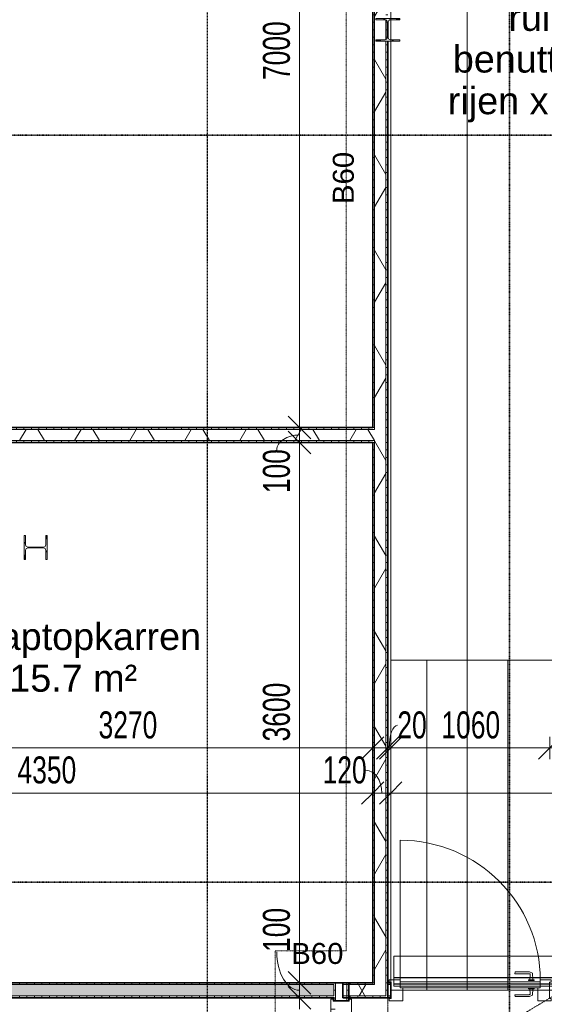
# Model space of a CAD drawing. Header units: millimetres. Extents: x -80560 to 110805, y -11020 to 52719.
# Tile 58 of 152: x 55242 to 58738, y 23406 to 29967. Entities that reach past the tile are written whole.
import ezdxf

# ---------------------------------------------------------------- set-up
doc = ezdxf.new("R2010")
doc.units = ezdxf.units.MM
for name, pattern in [('CENTER2', [20, 8, -4, 4, -4]), ('DASHDOT2', [8, 4, -2, 0, -2]), ('DASHED2', [6, 4, -2]), ('DASHED2-1', [3, 2, -1]), ('HIDDEN2', [4.5, 3, -1.5])]:
    doc.linetypes.add(name, pattern=pattern)
for name, color, linetype, lineweight in [('A-ANNO-DIMS', 211, 'Continuous', 9), ('A-ANNO-DIMS-100', 211, 'Continuous', 9), ('A-ANNO-NOTE', 131, 'Continuous', 18), ('A-AREA-IDEN', 2, 'Continuous', 9), ('A-DETL-GENF', 92, 'Continuous', 18), ('A-DETL-HDLN', 90, 'DASHED2', 18), ('A-DOOR', 31, 'Continuous', 18), ('A-FLOR-HRAL', 11, 'Continuous', 18), ('A-FLOR-HRAL-MBND', 5, 'HIDDEN2', 18), ('A-FLOR-OVHD', 1, 'DASHED2-1', 18), ('A-GLAZ', 151, 'Continuous', 18), ('A-WALL', 113, 'Continuous', 35), ('A-WALL-PATT', 111, 'Continuous', 35), ('G-ANNO-SYMB', 111, 'Continuous', 9), ('G-ANNO-TEXT', 231, 'Continuous', 9), ('I-WALL', 2, 'Continuous', 18), ('S-COLS', 52, 'Continuous', 18), ('S-GRID', 1, 'Continuous', 9), ('S-STRS-MBND', 31, 'HIDDEN2', 18)]:
    doc.layers.add(name, color=color, linetype=linetype, lineweight=lineweight)
doc.styles.add('Arial', font='arial.ttf', dxfattribs={"height": 180})
doc.styles.add('Arial_1', font='arial.ttf', dxfattribs={"height": 140})
doc.styles.add('Arial_6', font='arial.ttf', dxfattribs={"width": 0.7, "height": 180})
doc.dimstyles.new('n3o_1_8', dxfattribs={"dimscale": 304.8, "dimtxt": 183.646692, "dimasz": 0.492126, "dimexe": 0.246063, "dimexo": 0.0625, "dimgap": 0.032808, "dimtad": 1, "dimdec": 0, "dimdsep": 46, "dimtxsty": 'Arial_6', "dimblk1": 'OBLIQUE', "dimblk2": 'OBLIQUE', "dimsah": 1, "dimcen": 0.09, "dimdle": 0.246063, "dimazin": 0, "dimtfac": 1, "dimtdec": 4, "dimtix": 1, "dimtmove": 0, "dimatfit": 3, "dimfxl": 0.246063, "dimfxlon": 1, "dimtvp": 1, "dimtolj": 1, "dimtzin": 0, "dimarcsym": 2})
doc.dimstyles.new('n3o_1_8_1', dxfattribs={"dimscale": 304.8, "dimtxt": 183.646692, "dimasz": 0.492126, "dimexe": 0.246063, "dimexo": 0.0625, "dimgap": 0.032808, "dimtad": 1, "dimdec": 0, "dimdsep": 46, "dimtxsty": 'Arial_6', "dimblk1": 'OBLIQUE', "dimblk2": 'OBLIQUE', "dimsah": 1, "dimcen": 0.09, "dimdle": 0.246063, "dimazin": 0, "dimtfac": 1, "dimtdec": 4, "dimtix": 1, "dimtmove": 2, "dimatfit": 3, "dimfxl": 0.246063, "dimfxlon": 1, "dimtvp": 1, "dimtolj": 1, "dimtzin": 0, "dimarcsym": 2})
doc.dimstyles.new('n3o_1_8_2', dxfattribs={"dimscale": 304.8, "dimtxt": 183.646692, "dimasz": 0.492126, "dimexe": 0.246063, "dimexo": 0.0625, "dimgap": 0.032808, "dimtad": 1, "dimdec": 0, "dimdsep": 46, "dimtxsty": 'Arial_6', "dimblk1": 'OBLIQUE', "dimblk2": 'OBLIQUE', "dimsah": 1, "dimcen": 0.09, "dimdle": 0.246063, "dimazin": 0, "dimtfac": 1, "dimtdec": 4, "dimtix": 1, "dimtmove": 1, "dimatfit": 3, "dimfxl": 0.246063, "dimfxlon": 1, "dimtvp": 1, "dimtolj": 1, "dimtzin": 0, "dimarcsym": 2})
pattern_1 = [(90, (60210.54, 23450), (-50, -1e-13), [])]
pattern_2 = [(60, (24894.82, 0), (-274.963, 158.75), []), (120, (24894.82, 0), (-274.963, -158.75), [])]
pattern_3 = [(270, (54319.82, 27250), (50, 2e-13), [])]
pattern_4 = [(3e-13, (57594.82, 25400), (-2e-13, 50), [])]
pattern_5 = [(180, (57434.82, 20850), (7e-14, -50), [])]
pattern_6 = [(90, (55289.82, 23450), (-50, -1e-13), [])]
pattern_7 = [(3e-13, (57594.82, 30800), (-2e-13, 50), [])]
pattern_8 = [(90, (57544.82, 23450), (-50, -1e-13), [])]

# ---------------------------------------------------------------- blocks, each defined once
blk = doc.blocks.new('NLRS_28_SCO_UN_staalkolom HEA_gen_CGA - HE160A-V219-DO_00 begane grond')
at = {"layer": 'S-COLS', "lineweight": 5}
h = blk.add_hatch(dxfattribs=at)
h.set_pattern_fill('FP_185', color=256, style=0, pattern_type=2)
h.set_pattern_definition([(315, (-26450, 30454), (99.99975, 99.99975), []), (315, (-26450, 30369), (99.99975, 99.99975), []), (315, (-26450, 30364), (99.99975, 99.99975), []), (315, (-26450, 30359), (99.99975, 99.99975), []), (315, (-26450, 30354), (99.99975, 99.99975), []), (315, (-26450, 30349), (99.99975, 99.99975), []), (315, (-26450, 30344), (99.99975, 99.99975), []), (315, (-26450, 30339), (99.99975, 99.99975), [])])
h.paths.add_polyline_path([(-80, 67), (-18, 67), (-7.4, 62.6), (-3, 52), (-3, -52), (-7.4, -62.6), (-18, -67), (-80, -67), (-80, -76), (80, -76), (80, -67), (18, -67), (7.4, -62.6), (3, -52), (3, 52), (7.4, 62.6), (18, 67), (80, 67), (80, 76), (-80, 76)], flags=0)
at = {"layer": 'S-COLS'}
for p, q in [((80, 76), (-80, 76)), ((-80, 76), (-80, 67)), ((-80, 67), (-18, 67)), ((18, 67), (80, 67)), ((80, 67), (80, 76)), ((-3, 52), (-3, -52)), ((3, -52), (3, 52)), ((-80, -67), (-80, -76)), ((-18, -67), (-80, -67)), ((-80, -76), (80, -76)), ((80, -67), (18, -67)), ((80, -76), (80, -67))]:
    blk.add_line(p, q, dxfattribs=at)
for centre, start, end in [((-18, 52), 0, 90), ((18, 52), 90, 180), ((-18, -52), 270, 0), ((18, -52), 180, 270)]:
    blk.add_arc(centre, 15, start, end, dxfattribs=at)
blk = doc.blocks.new('NLRS_28_SCO_UN_staalkolom HEA_gen_CGA - HE160A-1507581-DO_00 begane grond')
at = {"layer": 'S-COLS', "lineweight": 5}
h = blk.add_hatch(dxfattribs=at)
h.set_pattern_fill('FP_205', color=256, style=0, pattern_type=2)
h.set_pattern_definition([(45, (-32800, -29900), (-99.99975, 99.99975), []), (45, (-32715, -29900), (-99.99975, 99.99975), []), (45, (-32710, -29900), (-99.99975, 99.99975), []), (45, (-32705, -29900), (-99.99975, 99.99975), []), (45, (-32700, -29900), (-99.99975, 99.99975), []), (45, (-32695, -29900), (-99.99975, 99.99975), []), (45, (-32690, -29900), (-99.99975, 99.99975), []), (45, (-32685, -29900), (-99.99975, 99.99975), [])])
h.paths.add_polyline_path([(80, -76), (80, -67), (18, -67), (7.4, -62.6), (3, -52), (3, 52), (7.4, 62.6), (18, 67), (80, 67), (80, 76), (-80, 76), (-80, 67), (-18, 67), (-7.4, 62.6), (-3, 52), (-3, -52), (-7.4, -62.6), (-18, -67), (-80, -67), (-80, -76)], flags=0)
at = {"layer": 'S-COLS'}
for p, q in [((80, 76), (-80, 76)), ((-80, 76), (-80, 67)), ((-80, 67), (-18, 67)), ((18, 67), (80, 67)), ((80, 67), (80, 76)), ((-3, 52), (-3, -52)), ((3, -52), (3, 52)), ((-80, -67), (-80, -76)), ((-18, -67), (-80, -67)), ((-80, -76), (80, -76)), ((80, -67), (18, -67)), ((80, -76), (80, -67))]:
    blk.add_line(p, q, dxfattribs=at)
for centre, start, end in [((-18, 52), 0, 90), ((18, 52), 90, 180), ((-18, -52), 270, 0), ((18, -52), 180, 270)]:
    blk.add_arc(centre, 15, start, end, dxfattribs=at)
blk = doc.blocks.new('19112_SW_LeonardoCollege_R2020_rvt-1-DO_00 begane grond')
at = {"color": 50, "lineweight": 9}
blk.add_blockref('NLRS_28_SCO_UN_staalkolom HEA_gen_CGA - HE160A-1507581-DO_00 begane grond', (32800, 29900), dxfattribs=at)
at = {"color": 50, "lineweight": 9, "rotation": 89.9999999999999}
blk.add_blockref('NLRS_28_SCO_UN_staalkolom HEA_gen_CGA - HE160A-V219-DO_00 begane grond', (30454, 26450), dxfattribs=at)
blk = doc.blocks.new('Railing - Railing-30402154-DO_00 begane grond')
at = {"layer": 'A-FLOR-HRAL'}
for p, q in [((36870, 23727.5), (36870, 23586.1)), ((36870, 23727.5), (36952.5, 23727.5)), ((37140, 23727.5), (37222.5, 23727.5)), ((37410, 23727.5), (37492.5, 23727.5)), ((37680, 23727.5), (37762.5, 23727.5)), ((37950, 23727.5), (38032.5, 23727.5)), ((36870, 23585), (36870, 23541)), ((36870, 23585), (36870, 23541)), ((36870, 23585), (38220, 23585)), ((38220, 23585), (38220, 23541)), ((36870, 23541), (38220, 23541))]:
    blk.add_line(p, q, dxfattribs=at)
at = {"layer": 'A-FLOR-HRAL-MBND'}
for p, q in [((32840, 23727.5), (33090, 23727.5)), ((32840, 23527.5), (32840, 23727.5)), ((33090, 23727.5), (36502.5, 23727.5)), ((36570, 23727.5), (36697.5, 23727.5)), ((36839.7, 23727.5), (36870, 23727.5)), ((32840, 23585), (33090, 23585)), ((32840, 23541), (32840, 23585)), ((32840, 23582.5), (33090, 23582.5)), ((32840, 23543.5), (32840, 23582.5)), ((33090, 23585), (36870, 23585)), ((33090, 23582.5), (36870, 23582.5)), ((32840, 23543.5), (33090, 23543.5)), ((32840, 23541), (33090, 23541)), ((32840, 23527.5), (33090, 23527.5)), ((33090, 23543.5), (36870, 23543.5)), ((33090, 23541), (36870, 23541)), ((33090, 23527.5), (36502.5, 23527.5))]:
    blk.add_line(p, q, dxfattribs=at)
blk = doc.blocks.new('32_n3o_raam_h1xb1 - 90x139_25_K_2410x1615_60-34330837-DO_00 begane grond')
at = {"layer": 'A-GLAZ'}
for p, q in [((-807.5, 69.5), (-717.5, 69.5)), ((-807.5, 52.5), (-807.5, 69.5)), ((-717.5, 69.5), (-717.5, -15.5)), ((717.5, 69.5), (-717.5, 69.5)), ((717.5, 69.5), (807.5, 69.5)), ((717.5, -15.5), (717.5, 69.5)), ((807.5, 69.5), (807.5, 52.5)), ((-795.5, 52.5), (-807.5, 52.5)), ((-795.5, -52.5), (-795.5, 52.5)), ((795.5, 52.5), (795.5, -52.5)), ((807.5, 52.5), (795.5, 52.5)), ((-807.5, -52.5), (-795.5, -52.5)), ((-807.5, -69.5), (-807.5, -52.5)), ((-742.5, -39.5), (-742.5, -69.5)), ((742.5, -69.5), (742.5, -39.5)), ((795.5, -52.5), (807.5, -52.5)), ((807.5, -52.5), (807.5, -69.5)), ((-742.5, -69.5), (-807.5, -69.5)), ((-742.5, -69.5), (742.5, -69.5)), ((807.5, -69.5), (742.5, -69.5))]:
    blk.add_line(p, q, dxfattribs=at)
blk = doc.blocks.new('32_n3o_deur_enkel - 90x139_17_K_930_2410x1080-31972294-DO_00 begane grond')
at = {"layer": 'A-GLAZ'}
for p, q in [((-540, 69.5), (-450, 69.5)), ((-540, 54.5), (-540, 69.5)), ((-450, 69.5), (-450, -15.5)), ((450, 69.5), (540, 69.5)), ((450, -15.5), (450, 69.5)), ((540, 69.5), (540, 54.5)), ((-528, 54.5), (-540, 54.5)), ((-528, -54.5), (-528, 54.5)), ((528, 54.5), (528, -54.5)), ((540, 54.5), (528, 54.5)), ((-540, -54.5), (-528, -54.5)), ((-540, -69.5), (-540, -54.5)), ((-467, -55.5), (-467, -69.5)), ((467, -69.5), (467, -55.5)), ((528, -54.5), (540, -54.5)), ((540, -54.5), (540, -69.5)), ((-467, -69.5), (-540, -69.5)), ((540, -69.5), (467, -69.5))]:
    blk.add_line(p, q, dxfattribs=at)
blk = doc.blocks.new('30_n3o_deur_dicht - 40mm_draai_LS-31987325-DO_00 begane grond')
at = {"layer": 'A-DOOR'}
for p, q in [((-934, -40), (-934, 0)), ((-934, 0), (0, 0)), ((0, 0), (0, -40)), ((0, -40), (-934, -40))]:
    blk.add_line(p, q, dxfattribs=at)
blk = doc.blocks.new('30_n3o_beslag_deurkruk_met_schild - std-887349-DO_00 begane grond')
at = {"layer": 'A-DOOR'}
for p, q in [((18.5, 5), (-18.5, 5)), ((-18.5, 5), (-18.5, 0)), ((-10, 5), (-7.8, 48.4)), ((-7.8, 48.4), (12.7, 58)), ((8.3, 39.7), (10, 5)), ((12.7, 58), (108, 58)), ((111, 45), (13.3, 45)), ((18.5, 0), (18.5, 5)), ((108, 58), (111, 45))]:
    blk.add_line(p, q, dxfattribs=at)
at = {"layer": 'A-DOOR', "flags": 128}
blk.add_lwpolyline([(13.3, 45), (11.3, 44.6), (9.6, 43.4), (8.6, 41.7), (8.3, 39.7)], dxfattribs=at)
blk = doc.blocks.new('30_n3o_beslag_deurkruk_met_schild - std-875116-DO_00 begane grond')
at = {"layer": 'A-DOOR'}
for p, q in [((18.5, 0), (-18.5, 0)), ((-18.5, 0), (-18.5, -5)), ((18.5, -5), (18.5, 0)), ((-18.5, -5), (18.5, -5)), ((-7.8, -48.4), (-10, -5)), ((12.7, -58), (-7.8, -48.4)), ((10, -5), (8.3, -39.7)), ((108, -58), (12.7, -58)), ((13.3, -45), (111, -45)), ((111, -45), (108, -58))]:
    blk.add_line(p, q, dxfattribs=at)
at = {"layer": 'A-DOOR', "flags": 128}
blk.add_lwpolyline([(8.3, -39.7), (8.6, -41.7), (9.6, -43.4), (11.3, -44.6), (13.3, -45)], dxfattribs=at)
blk = doc.blocks.new('00_n3o_symbool_swingangle - std-31756284-DO_00 begane grond')
at = {"layer": 'A-DOOR'}
blk.add_line((-415, 10), (-415, 944), dxfattribs=at)
blk.add_arc((-415, 10), 934, 360, 90, dxfattribs=at)
blk = doc.blocks.new('01_n3o_symbool_lijn_met_tekst - brandwerend_B60-34106234-DO_00 begane grond')
at = {"layer": 'A-DETL-GENF', "color": 3, "linetype": 'DASHDOT2'}
blk.add_line((0, 0), (472, 0), dxfattribs=at)
blk = doc.blocks.new('01_n3o_symbool_lijn_met_tekst - brandwerend_B60-31334538-DO_00 begane grond')
at = {"layer": 'A-DETL-GENF', "color": 3, "linetype": 'DASHDOT2'}
blk.add_line((0, 0), (10211.2, 0), dxfattribs=at)
blk = doc.blocks.new('01_n3o_symbool_lijn_met_tekst - brandwerend_B60-32129087-DO_00 begane grond')
at = {"layer": 'A-DETL-GENF', "color": 3, "linetype": 'DASHDOT2'}
blk.add_line((0, 0), (5400, 0), dxfattribs=at)
blk = doc.blocks.new('DIMBLOCK33-DO_00 begane grond')
at = {"layer": 'A-ANNO-DIMS-100'}
for p, q in [((57106.5, 34250), (57031.5, 34325)), ((57106.5, 34325), (57106.5, 27250)), ((57181.5, 34250), (57031.5, 34250)), ((57106.5, 34250), (57181.5, 34175)), ((57106.5, 34250), (57181.5, 34250)), ((57106.5, 27250), (57031.5, 27325)), ((57181.5, 27250), (57031.5, 27250)), ((57106.5, 27250), (57181.5, 27175)), ((57106.5, 27250), (57181.5, 27250))]:
    blk.add_line(p, q, dxfattribs=at)
at = {"layer": 'A-ANNO-DIMS-100', "color": 0, "insert": (56862.8, 29565), "char_height": 180, "width": 461.094, "attachment_point": 1, "rotation": 90, "line_spacing_factor": 0.941778, "style": 'Arial_6'}
blk.add_mtext('7000', dxfattribs=at)
blk = doc.blocks.new('_Oblique')
at = {"color": 0, "linetype": 'ByBlock', "lineweight": -2}
blk.add_line((-0.5, -0.5), (0.5, 0.5), dxfattribs=at)
blk = doc.blocks.new('DIMBLOCK34-DO_00 begane grond')
at = {"layer": 'A-ANNO-DIMS-100'}
for p, q in [((57106.5, 27250), (57031.5, 27325)), ((57181.5, 27250), (57031.5, 27250)), ((57106.5, 27250), (57106.5, 27150)), ((57106.5, 27250), (57181.5, 27175)), ((57106.5, 27250), (57181.5, 27250)), ((57106.5, 27150), (57031.5, 27225)), ((57181.5, 27150), (57031.5, 27150)), ((57106.5, 27150), (57181.5, 27075)), ((57106.5, 27150), (57181.5, 27150))]:
    blk.add_line(p, q, dxfattribs=at)
blk.add_ellipse((57106.5, 27100.5), major_axis=(151.3, 0), ratio=0.657837, start_param=1.570796, end_param=3.141593, dxfattribs=at)
at = {"layer": 'A-ANNO-DIMS-100', "color": 0, "insert": (56862.8, 26812.3), "char_height": 180, "width": 345.821, "attachment_point": 1, "rotation": 90, "line_spacing_factor": 0.941778, "style": 'Arial_6'}
blk.add_mtext('100', dxfattribs=at)
blk = doc.blocks.new('DIMBLOCK35-DO_00 begane grond')
at = {"layer": 'A-ANNO-DIMS-100'}
for p, q in [((57106.5, 27150), (57031.5, 27225)), ((57181.5, 27150), (57031.5, 27150)), ((57106.5, 27150), (57106.5, 23550)), ((57106.5, 27150), (57181.5, 27075)), ((57106.5, 27150), (57181.5, 27150)), ((57106.5, 23550), (57031.5, 23625)), ((57181.5, 23550), (57031.5, 23550)), ((57106.5, 23550), (57181.5, 23475)), ((57106.5, 23550), (57181.5, 23550))]:
    blk.add_line(p, q, dxfattribs=at)
at = {"layer": 'A-ANNO-DIMS-100', "color": 0, "insert": (56862.8, 25157.9), "char_height": 180, "width": 461.094, "attachment_point": 1, "rotation": 90, "line_spacing_factor": 0.941778, "style": 'Arial_6'}
blk.add_mtext('3600', dxfattribs=at)
blk = doc.blocks.new('DIMBLOCK36-DO_00 begane grond')
at = {"layer": 'A-ANNO-DIMS-100'}
for p, q in [((57106.5, 23550), (57031.5, 23625)), ((57181.5, 23550), (57031.5, 23550)), ((57106.5, 23450), (57031.5, 23525)), ((57106.5, 23550), (57106.5, 23375)), ((57106.5, 23550), (57181.5, 23475)), ((57106.5, 23550), (57181.5, 23550)), ((57181.5, 23450), (57031.5, 23450)), ((57106.5, 23450), (57181.5, 23375)), ((57106.5, 23450), (57181.5, 23450))]:
    blk.add_line(p, q, dxfattribs=at)
blk.add_ellipse((57106.5, 23755.5), major_axis=(0, 255.5), ratio=0.592093, start_param=1.570796, end_param=3.141593, dxfattribs=at)
at = {"layer": 'A-ANNO-DIMS-100', "color": 0, "insert": (56862.8, 23755.5), "char_height": 180, "width": 345.821, "attachment_point": 1, "rotation": 90, "line_spacing_factor": 0.941778, "style": 'Arial_6'}
blk.add_mtext('100', dxfattribs=at)
blk = doc.blocks.new('DIMBLOCK120-DO_00 begane grond')
at = {"layer": 'A-ANNO-DIMS-100'}
for p, q in [((53244.8, 24814.4), (53319.8, 24889.4)), ((53244.8, 24889.4), (53244.8, 24739.4)), ((53244.8, 24814.4), (53244.8, 24889.4)), ((57594.8, 24814.4), (57669.8, 24889.4)), ((57594.8, 24889.4), (57594.8, 24739.4)), ((57594.8, 24814.4), (57594.8, 24889.4)), ((53244.8, 24814.4), (53169.8, 24739.4)), ((53244.8, 24814.4), (57594.8, 24814.4)), ((57594.8, 24814.4), (57519.8, 24739.4))]:
    blk.add_line(p, q, dxfattribs=at)
at = {"layer": 'A-ANNO-DIMS-100', "color": 0, "insert": (55227.7, 25058.1), "char_height": 180, "width": 461.094, "attachment_point": 1, "line_spacing_factor": 0.941778, "style": 'Arial_6'}
blk.add_mtext('4350', dxfattribs=at)
blk = doc.blocks.new('DIMBLOCK121-DO_00 begane grond')
at = {"layer": 'A-ANNO-DIMS-100'}
for p, q in [((57594.8, 24814.4), (57669.8, 24889.4)), ((57594.8, 24889.4), (57594.8, 24739.4)), ((57594.8, 24814.4), (57594.8, 24889.4)), ((57714.8, 24814.4), (57789.8, 24889.4)), ((57714.8, 24889.4), (57714.8, 24739.4)), ((57714.8, 24814.4), (57714.8, 24889.4)), ((57594.8, 24814.4), (57519.8, 24739.4)), ((57594.8, 24814.4), (57714.8, 24814.4)), ((57714.8, 24814.4), (57639.8, 24739.4))]:
    blk.add_line(p, q, dxfattribs=at)
blk.add_ellipse((57549.2, 24814.4), major_axis=(0, 151.3), ratio=0.698055, start_param=4.712389, end_param=6.283185, dxfattribs=at)
at = {"layer": 'A-ANNO-DIMS-100', "color": 0, "insert": (57261, 25058.1), "char_height": 180, "width": 345.821, "attachment_point": 1, "line_spacing_factor": 0.941778, "style": 'Arial_6'}
blk.add_mtext('120', dxfattribs=at)
blk = doc.blocks.new('DIMBLOCK122-DO_00 begane grond')
at = {"layer": 'A-ANNO-DIMS-100'}
for p, q in [((57714.8, 24814.4), (57789.8, 24889.4)), ((57714.8, 24889.4), (57714.8, 24739.4)), ((57714.8, 24814.4), (57714.8, 24889.4)), ((63114.8, 24814.4), (63189.8, 24889.4)), ((63114.8, 24889.4), (63114.8, 24739.4)), ((63114.8, 24814.4), (63114.8, 24889.4)), ((57714.8, 24814.4), (57639.8, 24739.4)), ((57714.8, 24814.4), (63114.8, 24814.4)), ((63114.8, 24814.4), (63039.8, 24739.4))]:
    blk.add_line(p, q, dxfattribs=at)
at = {"layer": 'A-ANNO-DIMS-100', "color": 0, "insert": (60222.7, 25058.1), "char_height": 180, "width": 461.094, "attachment_point": 1, "line_spacing_factor": 0.941778, "style": 'Arial_6'}
blk.add_mtext('5400', dxfattribs=at)
blk = doc.blocks.new('DIMBLOCK362-DO_00 begane grond')
at = {"layer": 'A-ANNO-DIMS-100'}
for p, q in [((57694.8, 25114.4), (57769.8, 25189.4)), ((57694.8, 25189.4), (57694.8, 25039.4)), ((57694.8, 25114.4), (57694.8, 25189.4)), ((57714.8, 25114.4), (57789.8, 25189.4)), ((57714.8, 25039.4), (57714.8, 25189.4)), ((57619.8, 25114.4), (57714.8, 25114.4)), ((57694.8, 25114.4), (57619.8, 25039.4)), ((57714.8, 25114.4), (57639.8, 25039.4)), ((57714.8, 25114.4), (57714.8, 25039.4))]:
    blk.add_line(p, q, dxfattribs=at)
blk.add_ellipse((57759, 25114.4), major_axis=(0, 151.3), ratio=0.357913, start_param=0, end_param=1.570796, dxfattribs=at)
at = {"layer": 'A-ANNO-DIMS-100', "color": 0, "insert": (57759, 25358.1), "char_height": 180, "width": 230.547, "attachment_point": 1, "line_spacing_factor": 0.941778, "style": 'Arial_6'}
blk.add_mtext('20', dxfattribs=at)
blk = doc.blocks.new('DIMBLOCK363-DO_00 begane grond')
at = {"layer": 'A-ANNO-DIMS-100'}
for p, q in [((57714.8, 25114.4), (57789.8, 25189.4)), ((57714.8, 25039.4), (57714.8, 25189.4)), ((58774.8, 25114.4), (58849.8, 25189.4)), ((58774.8, 25039.4), (58774.8, 25189.4)), ((57714.8, 25114.4), (57639.8, 25039.4)), ((57714.8, 25114.4), (58849.8, 25114.4)), ((57714.8, 25114.4), (57714.8, 25039.4)), ((58774.8, 25114.4), (58699.8, 25039.4)), ((58774.8, 25114.4), (58774.8, 25039.4))]:
    blk.add_line(p, q, dxfattribs=at)
at = {"layer": 'A-ANNO-DIMS-100', "color": 0, "insert": (58052.7, 25358.1), "char_height": 180, "width": 461.094, "attachment_point": 1, "line_spacing_factor": 0.941778, "style": 'Arial_6'}
blk.add_mtext('1060', dxfattribs=at)
blk = doc.blocks.new('DIMBLOCK366-DO_00 begane grond')
at = {"layer": 'A-ANNO-DIMS-100'}
for p, q in [((54324.8, 25114.4), (54399.8, 25189.4)), ((54324.8, 25039.4), (54324.8, 25189.4)), ((57594.8, 25114.4), (57669.8, 25189.4)), ((57594.8, 25189.4), (57594.8, 25039.4)), ((57594.8, 25114.4), (57594.8, 25189.4)), ((54324.8, 25114.4), (54249.8, 25039.4)), ((54324.8, 25114.4), (57669.8, 25114.4)), ((54324.8, 25114.4), (54324.8, 25039.4)), ((57594.8, 25114.4), (57519.8, 25039.4))]:
    blk.add_line(p, q, dxfattribs=at)
at = {"layer": 'A-ANNO-DIMS-100', "color": 0, "insert": (55767.7, 25358.1), "char_height": 180, "width": 461.094, "attachment_point": 1, "line_spacing_factor": 0.941778, "style": 'Arial_6'}
blk.add_mtext('3270', dxfattribs=at)

msp = doc.modelspace()

# ---------------------------------------------------------------- hatches: boundary and pattern name
at = {"layer": 'A-WALL-PATT', "lineweight": 18}
h = msp.add_hatch(dxfattribs=at)
h.set_pattern_fill('FP_2', color=256, style=0, pattern_type=2)
h.set_pattern_definition(pattern_2)
h.paths.add_polyline_path([(57607.3, 27250), (57682.3, 27250), (57682.3, 29824), (57614.8, 29824), (57614.8, 29833), (57676.8, 29833), (57682.3, 29835.3), (57682.3, 29964.7), (57676.8, 29967), (57614.8, 29967), (57614.8, 29976), (57682.3, 29976), (57682.3, 34337.5), (57607.3, 34337.5), (57607.3, 28251.8)], flags=0)
h = msp.add_hatch(dxfattribs=at)
h.set_pattern_fill('FP_144', color=256, angle=90, style=0, pattern_type=2)
h.set_pattern_definition(pattern_7)
h.paths.add_polyline_path([(57682.3, 27250), (57694.8, 27250), (57694.8, 29824), (57682.3, 29824), (57682.3, 28251.8)], flags=0)
h.paths.add_polyline_path([(57682.3, 29835.3), (57687.4, 29837.4), (57691.8, 29848), (57691.8, 29952), (57687.4, 29962.6), (57682.3, 29964.7), (57682.3, 29837.4)], flags=0)
h.paths.add_polyline_path([(57682.3, 29976), (57694.8, 29976), (57694.8, 34350), (57682.3, 34350), (57682.3, 33584)], flags=0)
h = msp.add_hatch(dxfattribs=at)
h.set_pattern_fill('FP_144', color=256, angle=90, style=0, pattern_type=2)
h.set_pattern_definition(pattern_7)
h.paths.add_polyline_path([(57594.8, 27250), (57607.3, 27250), (57607.3, 34262.5), (57594.8, 34262.5), (57594.8, 28251.8)], flags=0)
h = msp.add_hatch(dxfattribs=at)
h.set_pattern_fill('FP_2', color=256, style=0, pattern_type=2)
h.set_pattern_definition(pattern_2)
h.paths.add_polyline_path([(57594.8, 27162.5), (57607.3, 27162.5), (57607.3, 27237.5), (51057.3, 27237.5), (51057.3, 27162.5), (55978.8, 27162.5)], flags=0)
h = msp.add_hatch(dxfattribs=at)
h.set_pattern_fill('FP_71', color=256, angle=-270, style=0, pattern_type=2)
h.set_pattern_definition(pattern_3)
h.paths.add_polyline_path([(57594.8, 27237.5), (57594.8, 27250), (51132.3, 27250), (51132.3, 27237.5), (55978.8, 27237.5)], flags=0)
h = msp.add_hatch(dxfattribs=at)
h.set_pattern_fill('FP_73', color=256, angle=90, style=0, pattern_type=2)
h.set_pattern_definition(pattern_4)
h.paths.add_polyline_path([(57594.8, 23550), (57607.3, 23550), (57607.3, 27162.5), (57594.8, 27162.5), (57594.8, 23586.1)], flags=0)
h.paths.add_polyline_path([(57594.8, 27237.5), (57607.3, 27237.5), (57607.3, 27250), (57594.8, 27250)], flags=0)
h = msp.add_hatch(dxfattribs=at)
h.set_pattern_fill('FP_2', color=256, style=0, pattern_type=2)
h.set_pattern_definition(pattern_2)
h.paths.add_polyline_path([(57607.3, 23537.5), (57682.3, 23537.5), (57682.3, 27250), (57607.3, 27250), (57607.3, 23550)], flags=0)
h = msp.add_hatch(dxfattribs=at)
h.set_pattern_fill('FP_73', color=256, angle=90, style=0, pattern_type=2)
h.set_pattern_definition(pattern_4)
h.paths.add_polyline_path([(57682.3, 23462.5), (57694.8, 23462.5), (57694.8, 27250), (57682.3, 27250), (57682.3, 23537.5)], flags=0)
h = msp.add_hatch(dxfattribs=at)
h.set_pattern_fill('FP_71', color=256, angle=-270, style=0, pattern_type=2)
h.set_pattern_definition(pattern_3)
h.paths.add_polyline_path([(57594.8, 27150), (57594.8, 27162.5), (53232.3, 27162.5), (53232.3, 27150), (55978.8, 27150)], flags=0)
h.paths.add_polyline_path([(53157.3, 27150), (53157.3, 27162.5), (51132.3, 27162.5), (51132.3, 27150), (53144.8, 27150)], flags=0)
h.paths.add_polyline_path([(51044.8, 27150), (51057.3, 27150), (51057.3, 27162.5), (51044.8, 27162.5)], flags=0)
at = {"layer": 'A-WALL-PATT', "lineweight": 5}
h = msp.add_hatch(color=256, dxfattribs=at)
h.paths.add_polyline_path([(55978.8, 23462.5), (57334.8, 23462.5), (57334.8, 23537.5), (54324.8, 23537.5), (54324.8, 23462.5), (55685.1, 23462.5)], flags=0)
h.paths.add_polyline_path([(53232.3, 23462.5), (53264.8, 23462.5), (53264.8, 23537.5), (53232.3, 23537.5)], flags=0)
at = {"layer": 'A-WALL-PATT', "lineweight": 18}
h = msp.add_hatch(dxfattribs=at)
h.set_pattern_fill('FP_118', color=256, angle=90, style=0, pattern_type=2)
h.set_pattern_definition(pattern_6)
h.paths.add_polyline_path([(57153.5, 23537.5), (57334.8, 23537.5), (57334.8, 23550), (54324.8, 23550), (54324.8, 23537.5), (55978.8, 23537.5)], flags=0)
h.paths.add_polyline_path([(53264.8, 23537.5), (53264.8, 23550), (53244.8, 23550), (53244.8, 23537.5)], flags=0)
h = msp.add_hatch(dxfattribs=at)
h.set_pattern_fill('FP_113', color=256, angle=90, style=0, pattern_type=2)
h.set_pattern_definition(pattern_5)
h.paths.add_polyline_path([(57334.8, 18150), (57347.3, 18150), (57347.3, 18170), (57334.8, 18170)], flags=0)
h.paths.add_polyline_path([(57347.3, 19765), (57347.3, 19795), (57334.8, 19795), (57334.8, 19765)], flags=0)
h.paths.add_polyline_path([(57347.3, 21805), (57347.3, 21835), (57334.8, 21835), (57334.8, 21805)], flags=0)
h.paths.add_polyline_path([(57334.8, 23430), (57347.3, 23430), (57347.3, 23550), (57334.8, 23550), (57334.8, 23450)], flags=0)
h = msp.add_hatch(dxfattribs=at)
h.set_pattern_fill('FP_2', color=256, style=0, pattern_type=2)
h.set_pattern_definition(pattern_2)
h.paths.add_polyline_path([(57347.3, 18137.5), (57422.3, 18137.5), (57422.3, 18170), (57347.3, 18170), (57347.3, 18150)], flags=0)
h.paths.add_polyline_path([(57347.3, 19765), (57422.3, 19765), (57422.3, 19795), (57347.3, 19795)], flags=0)
h.paths.add_polyline_path([(57347.3, 21805), (57422.3, 21805), (57422.3, 21835), (57347.3, 21835)], flags=0)
h.paths.add_polyline_path([(57422.3, 23430), (57422.3, 23550), (57347.3, 23550), (57347.3, 23430)], flags=0)
h = msp.add_hatch(dxfattribs=at)
h.set_pattern_fill('FP_261', color=256, angle=90, style=0, pattern_type=2)
h.set_pattern_definition(pattern_8)
h.paths.add_polyline_path([(57394.8, 23537.5), (57607.3, 23537.5), (57607.3, 23550), (57394.8, 23550)], flags=0)
h = msp.add_hatch(dxfattribs=at)
h.set_pattern_fill('FP_2', color=256, style=0, pattern_type=2)
h.set_pattern_definition(pattern_2)
h.paths.add_polyline_path([(57447.2, 23462.5), (57682.3, 23462.5), (57682.3, 23537.5), (57394.8, 23537.5), (57394.8, 23462.5)], flags=0)
h = msp.add_hatch(dxfattribs=at)
h.set_pattern_fill('FP_113', color=256, angle=90, style=0, pattern_type=2)
h.set_pattern_definition(pattern_5)
h.paths.add_polyline_path([(57434.8, 18150), (57434.8, 18170), (57422.3, 18170), (57422.3, 18150)], flags=0)
h.paths.add_polyline_path([(57422.3, 19765), (57434.8, 19765), (57434.8, 19795), (57422.3, 19795)], flags=0)
h.paths.add_polyline_path([(57434.8, 21805), (57434.8, 21835), (57422.3, 21835), (57422.3, 21805)], flags=0)
h.paths.add_polyline_path([(57434.8, 23430), (57434.8, 23550), (57422.3, 23550), (57422.3, 23430)], flags=0)
h = msp.add_hatch(dxfattribs=at)
h.set_pattern_fill('FP_38', color=256, angle=90, style=0, pattern_type=2)
h.set_pattern_definition(pattern_1)
h.paths.add_polyline_path([(60963.6, 23537.5), (60963.6, 23550), (58774.8, 23550), (58774.8, 23537.5), (60677.6, 23537.5)], flags=0)
h.paths.add_polyline_path([(57714.8, 23537.5), (57714.8, 23550), (57694.8, 23550), (57694.8, 23537.5)], flags=0)
h = msp.add_hatch(dxfattribs=at)
h.set_pattern_fill('FP_2', color=256, style=0, pattern_type=2)
h.set_pattern_definition(pattern_2)
h.paths.add_polyline_path([(60677.6, 23462.5), (60963.6, 23462.5), (60963.6, 23537.5), (58774.8, 23537.5), (58774.8, 23462.5)], flags=0)
h.paths.add_polyline_path([(57694.8, 23462.5), (57714.8, 23462.5), (57714.8, 23537.5), (57694.8, 23537.5)], flags=0)
h = msp.add_hatch(dxfattribs=at)
h.set_pattern_fill('FP_118', color=256, angle=90, style=0, pattern_type=2)
h.set_pattern_definition(pattern_6)
h.paths.add_polyline_path([(57153.5, 23450), (57334.8, 23450), (57334.8, 23462.5), (54324.8, 23462.5), (54324.8, 23450), (55978.8, 23450)], flags=0)
h.paths.add_polyline_path([(53244.8, 23450), (53264.8, 23450), (53264.8, 23462.5), (53244.8, 23462.5)], flags=0)
h = msp.add_hatch(dxfattribs=at)
h.set_pattern_fill('FP_261', color=256, angle=90, style=0, pattern_type=2)
h.set_pattern_definition(pattern_8)
h.paths.add_polyline_path([(57394.8, 23450), (57694.8, 23450), (57694.8, 23462.5), (57394.8, 23462.5)], flags=0)
h = msp.add_hatch(dxfattribs=at)
h.set_pattern_fill('FP_38', color=256, angle=90, style=0, pattern_type=2)
h.set_pattern_definition(pattern_1)
h.paths.add_polyline_path([(60963.6, 23450), (60963.6, 23462.5), (58774.8, 23462.5), (58774.8, 23450), (60677.6, 23450)], flags=0)
h.paths.add_polyline_path([(57714.8, 23450), (57714.8, 23462.5), (57694.8, 23462.5), (57694.8, 23450)], flags=0)

# ---------------------------------------------------------------- linework, layer by layer
at = {"layer": 'A-DETL-HDLN'}
msp.add_line((57694.8, 22800), (78025.3, 35000), dxfattribs=at)
at = {"layer": 'A-FLOR-OVHD'}
msp.add_line((57694.8, 23500), (57694.8, 22800), dxfattribs=at)
at = {"layer": 'A-WALL', "lineweight": 18}
for p, q in [((57607.3, 34262.5), (57607.3, 27237.5)), ((57682.3, 29964.7), (57682.3, 29835.3)), ((57682.3, 29824), (57682.3, 23462.5)), ((57607.3, 27237.5), (51132.3, 27237.5)), ((57607.3, 27162.5), (51057.3, 27162.5)), ((57607.3, 27162.5), (57607.3, 23537.5)), ((54324.8, 23537.5), (57334.8, 23537.5)), ((57334.8, 23537.5), (57334.8, 23462.5)), ((57347.3, 23430), (57347.3, 23550)), ((57394.8, 23537.5), (57607.3, 23537.5)), ((57422.3, 23430), (57422.3, 23550)), ((57694.8, 23537.5), (57714.8, 23537.5)), ((54324.8, 23462.5), (57334.8, 23462.5)), ((57394.8, 23462.5), (57682.3, 23462.5)), ((57694.8, 23462.5), (57714.8, 23462.5))]:
    msp.add_line(p, q, dxfattribs=at)
at = {"layer": 'G-ANNO-SYMB', "linetype": 'DASHDOT2', "lineweight": 35}
for p, q in [((58505.6, 48457.5), (58505.6, 9197.4)), ((38786.5, 29198), (100890.9, 29198)), ((38786.5, 24220.1), (104099.5, 24220.1))]:
    msp.add_line(p, q, dxfattribs=at)
at = {"layer": 'I-WALL', "lineweight": 35}
for p, q in [((57594.8, 34250), (57594.8, 27250)), ((57694.8, 23450), (57694.8, 29824)), ((57594.8, 27250), (51144.8, 27250)), ((53244.8, 27150), (57594.8, 27150)), ((57594.8, 27150), (57594.8, 23550)), ((57594.8, 23550), (54324.8, 23550)), ((57394.8, 23550), (57394.8, 23450)), ((57434.8, 23430), (57434.8, 23550)), ((57714.8, 23550), (57694.8, 23550)), ((57694.8, 23550), (57694.8, 23450)), ((57714.8, 23450), (57714.8, 23550)), ((54324.8, 23450), (57334.8, 23450)), ((57334.8, 23450), (57334.8, 23430)), ((57334.8, 23430), (57434.8, 23430)), ((57394.8, 23450), (57714.8, 23450))]:
    msp.add_line(p, q, dxfattribs=at)
at = {"layer": 'S-GRID', "linetype": 'CENTER2', "lineweight": 25}
msp.add_line((56494.8, 4383.3), (56494.8, 52119.1), dxfattribs=at)
at = {"layer": 'S-STRS-MBND'}
for p, q in [((57714.8, 25700), (57714.8, 32100.5)), ((58224.8, 25700), (58224.8, 32100.5)), ((57714.8, 23500), (57714.8, 25700)), ((61764.8, 25700), (57714.8, 25700)), ((62034.8, 25700), (57714.8, 25700)), ((57954.8, 23500), (57954.8, 25700)), ((58224.8, 23500), (58224.8, 25700)), ((58494.8, 23500), (58494.8, 25700)), ((61584.8, 23500), (57714.8, 23500))]:
    msp.add_line(p, q, dxfattribs=at)

# ---------------------------------------------------------------- block references
at = {"color": 250, "lineweight": 5}
msp.add_blockref('19112_SW_LeonardoCollege_R2020_rvt-1-DO_00 begane grond', (24894.8, 0), dxfattribs=at)
at = {"layer": 'A-DETL-GENF', "color": 3, "linetype": 'DASHDOT2', "rotation": 90}
for name, p in [('01_n3o_symbool_lijn_met_tekst - brandwerend_B60-31334538-DO_00 begane grond', (57416.8, 23762.5)), ('01_n3o_symbool_lijn_met_tekst - brandwerend_B60-32129087-DO_00 begane grond', (56944.8, 18362.5))]:
    msp.add_blockref(name, p, dxfattribs=at)
at = {"layer": 'A-DETL-GENF', "color": 3, "linetype": 'DASHDOT2'}
msp.add_blockref('01_n3o_symbool_lijn_met_tekst - brandwerend_B60-34106234-DO_00 begane grond', (56944.8, 23762.5), dxfattribs=at)
at = {"layer": 'A-DOOR'}
msp.add_blockref('00_n3o_symbool_swingangle - std-31756284-DO_00 begane grond', (58192.8, 23555.5), dxfattribs=at)
at = {"layer": 'A-DOOR', "rotation": 180}
for name, p in [('30_n3o_beslag_deurkruk_met_schild - std-875116-DO_00 begane grond', (58651.8, 23565.5)), ('30_n3o_deur_dicht - 40mm_draai_LS-31987325-DO_00 begane grond', (57777.8, 23515.5)), ('30_n3o_beslag_deurkruk_met_schild - std-887349-DO_00 begane grond', (58651.8, 23515.5))]:
    msp.add_blockref(name, p, dxfattribs=at)
at = {"layer": 'A-FLOR-HRAL', "linetype": 'HIDDEN2'}
msp.add_blockref('Railing - Railing-30402154-DO_00 begane grond', (24894.8, 0), dxfattribs=at)
at = {"layer": 'A-GLAZ'}
for name, p, rotation in [('32_n3o_deur_enkel - 90x139_17_K_930_2410x1080-31972294-DO_00 begane grond', (58244.8, 23500), 180), ('32_n3o_raam_h1xb1 - 90x139_25_K_2410x1615_60-34330837-DO_00 begane grond', (57384.8, 22632.5), 269.9999999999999)]:
    msp.add_blockref(name, p, dxfattribs=dict(at, rotation=rotation))

# ---------------------------------------------------------------- texts
at = {"layer": 'A-ANNO-NOTE', "color": 3, "linetype": 'DASHDOT2', "insert": (57328.8, 28738.9), "char_height": 140, "width": 408.861, "attachment_point": 1, "rotation": 90, "style": 'Arial_1'}
msp.add_mtext('B60', dxfattribs=at)
at = {"layer": 'A-ANNO-NOTE', "color": 3, "linetype": 'DASHDOT2', "insert": (57051.6, 23815.3), "char_height": 140, "width": 408.861, "attachment_point": 1, "style": 'Arial_1'}
msp.add_mtext('B60', dxfattribs=at)
at = {"layer": 'A-AREA-IDEN', "char_height": 180, "attachment_point": 1, "style": 'Arial'}
for s, insert, width in [('Bergruimte laptopkarren', (53753.8, 25947.3), 3150.632), ('00.06.12/15.7 m²', (54124.3, 25669.5), 2260.759)]:
    msp.add_mtext(s, dxfattribs=dict(at, insert=insert, width=width))
at = {"layer": 'G-ANNO-TEXT', "color": 7, "char_height": 180, "attachment_point": 1, "style": 'Arial'}
for s, insert, width in [('ruimte < 2300mm ook te ', (58499.1, 30072.8), 3286.919), ('benutten (bv. opslag stoelen 20 ', (58128.7, 29795), 4144.724), ('rijen x 20 stoelen is 400 stoelen)', (58095.6, 29517.2), 4184.809)]:
    msp.add_mtext(s, dxfattribs=dict(at, insert=insert, width=width))

# ---------------------------------------------------------------- dimensions: what is measured, and where the dimension line sits
at = {"layer": 'A-ANNO-DIMS'}
for base, p1, p2, dimstyle, override, picture, middle in [((57106.5, 27250), (57181.5, 34250), (57181.5, 27250), 'n3o_1_8_1', {"dimpost": '<>', "dimfxl": 7000}, 'DIMBLOCK33-DO_00 begane grond', (56982.8, 29795.5)), ((57106.5, 27150), (57181.5, 27250), (57181.5, 27150), 'n3o_1_8_2', {"dimpost": '<>', "dimfxl": 100}, 'DIMBLOCK34-DO_00 begane grond', (56982.8, 26985.2)), ((57106.5, 23450), (57181.5, 23550), (57181.5, 23450), 'n3o_1_8_2', {"dimpost": '<>', "dimfxl": 100}, 'DIMBLOCK36-DO_00 begane grond', (56982.8, 23928.4))]:
    dim = msp.add_linear_dim(base=base, p1=p1, p2=p2, angle=90, dimstyle=dimstyle, override=override, dxfattribs=at)
    dim.commit()
    dim.dimension.update_dxf_attribs({"geometry": picture, "text_midpoint": middle, "dimtype": 160, "text_rotation": 90})
dim = msp.add_linear_dim(base=(57106.5, 23550), p1=(57181.5, 27150), p2=(57181.5, 23550), angle=90, dimstyle='n3o_1_8', override={"dimpost": '<>', "dimfxl": 3600}, dxfattribs=at)
dim.commit()
dim.dimension.update_dxf_attribs({"geometry": 'DIMBLOCK35-DO_00 begane grond', "text_midpoint": (57004.6, 25350)})
for base, p1, p2, override, picture, middle in [((57594.8, 25114.4), (54324.8, 25039.4), (57594.8, 25189.4), {"dimpost": '<>', "dimfxl": 3273.438559}, 'DIMBLOCK366-DO_00 begane grond', (55959.8, 25216.4)), ((58774.8, 25114.4), (57714.8, 25039.4), (58774.8, 25039.4), {"dimpost": '<>', "dimfxl": 1060}, 'DIMBLOCK363-DO_00 begane grond', (58244.8, 25216.3)), ((57594.8, 24814.4), (53244.8, 24889.4), (57594.8, 24889.4), {"dimpost": '<>', "dimfxl": 4350}, 'DIMBLOCK120-DO_00 begane grond', (55419.8, 24916.4)), ((63114.8, 24814.4), (57714.8, 24889.4), (63114.8, 24889.4), {"dimpost": '<>', "dimfxl": 5400}, 'DIMBLOCK122-DO_00 begane grond', (60414.8, 24916.3))]:
    dim = msp.add_linear_dim(base=base, p1=p1, p2=p2, dimstyle='n3o_1_8', override=override, dxfattribs=at)
    dim.commit()
    dim.dimension.update_dxf_attribs({"geometry": picture, "text_midpoint": middle})
for base, p1, p2, override, picture, middle in [((57714.8, 25114.4), (57694.8, 25189.4), (57714.8, 25039.4), {"dimpost": '<>', "dimfxl": 151.32746}, 'DIMBLOCK362-DO_00 begane grond', (57874.2, 25238.1)), ((57714.8, 24814.4), (57594.8, 24889.4), (57714.8, 24889.4), {"dimpost": '<>', "dimfxl": 120}, 'DIMBLOCK121-DO_00 begane grond', (57434, 24938.1))]:
    dim = msp.add_linear_dim(base=base, p1=p1, p2=p2, dimstyle='n3o_1_8_2', override=override, dxfattribs=at)
    dim.commit()
    dim.dimension.update_dxf_attribs({"geometry": picture, "text_midpoint": middle, "dimtype": 160})

doc.saveas('drawing.dxf')
